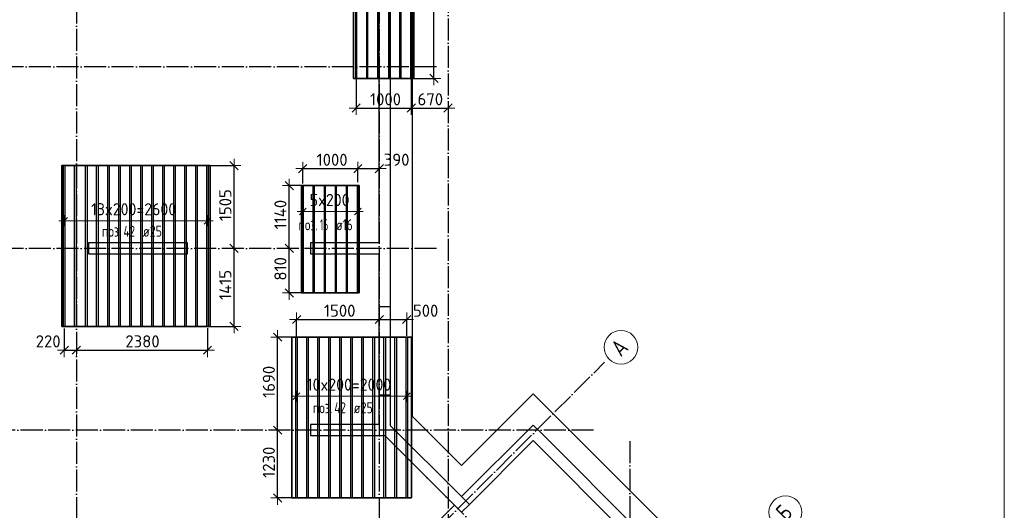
# Model space of a CAD drawing. Header units: millimetres. Extents: x -3483 to 105345, y -283423 to 72284.
# Tile 35 of 155: x 47371 to 65250, y -119656 to -110745. Entities that reach past the tile are written whole.
import ezdxf

# ---------------------------------------------------------------- set-up
doc = ezdxf.new("R2010")
doc.units = ezdxf.units.MM
doc.header["$PDMODE"] = 65
for name, pattern in [('______11', [500, 400, -50, 0, -50]), ('______2', [270, 200, -70]), ('______5', [1100, 800, -100, 100, -100])]:
    doc.linetypes.add(name, pattern=pattern)
for name, color, linetype, lineweight in [('Standard', 7, 'Continuous', 25), ('Колонна (1)', 7, 'Continuous', 35), ('Размерная линия_ общее', 7, 'Continuous', 13), ('Стена_ общее', 7, 'Continuous', 35), ('Фундамент_ общее', 7, 'Continuous', 35)]:
    doc.layers.add(name, color=color, linetype=linetype, lineweight=lineweight)
doc.layers.add('Арм.стержн.Доп. Арм ниж.зоны У', color=7, linetype='Continuous', lineweight=35, true_color=0x1cff1c)
doc.layers.add('Осевая линия_ общее', color=7, linetype='______5', lineweight=13, true_color=0xa0a0a0)
doc.styles.add('ISOCPEUR', font='ISOCPEUR')
doc.dimstyles.new('DIMSTYLE_4', dxfattribs={"dimtxt": 220, "dimasz": 250, "dimexe": 0, "dimexo": 0, "dimgap": 110, "dimtad": 2, "dimdec": 0, "dimrnd": 5, "dimzin": 12, "dimdsep": 46, "dimtxsty": 'ISOCPEUR', "dimblk1": 'ALL_ML_STRICH', "dimblk2": 'ALL_ML_STRICH', "dimsah": 1, "dimcen": 0, "dimclrd": 7, "dimclre": 256, "dimclrt": 7, "dimadec": 0, "dimazin": 0, "dimtfac": 1, "dimtdec": 0, "dimtix": 1, "dimtmove": 2, "dimatfit": 3, "dimfxl": 0, "dimtzin": 0, "dimlwd": 0, "dimlwe": -3, "dimarcsym": 0})
doc.dimstyles.new('DIMSTYLE_5', dxfattribs={"dimtxt": 220, "dimasz": 250, "dimexe": 0, "dimexo": 0, "dimgap": 110, "dimtad": 2, "dimdec": 0, "dimrnd": 5, "dimzin": 12, "dimdsep": 46, "dimtxsty": 'ISOCPEUR', "dimblk1": 'ALL_ML_STRICH', "dimblk2": 'ALL_ML_STRICH', "dimsah": 1, "dimcen": 0, "dimclrd": 7, "dimclre": 256, "dimclrt": 7, "dimadec": 0, "dimazin": 0, "dimtfac": 1, "dimtdec": 0, "dimtix": 1, "dimtmove": 2, "dimatfit": 3, "dimfxl": 0, "dimtvp": 1.2, "dimtzin": 0, "dimlwd": 0, "dimlwe": -3, "dimarcsym": 0})

# ---------------------------------------------------------------- blocks, each defined once
blk = doc.blocks.new('СЛОЖНЫЙ_ОБЪЕКТ_4')
at = {"layer": 'Колонна (1)', "color": 9, "lineweight": -3, "true_color": 0xc7c7c7, "transparency": 33554687}
for p, q in [((48620, -114800), (48620, -115000)), ((50420, -114800), (48620, -114800)), ((50420, -115000), (50420, -114800)), ((48620, -115000), (50420, -115000))]:
    blk.add_line(p, q, dxfattribs=at)
at = {"layer": 'Стена_ общее', "color": 9, "linetype": 'Continuous', "lineweight": -3, "true_color": 0xc7c7c7, "transparency": 33554687}
for p, q in [((53900, -114800), (53900, -108410)), ((54100, -108410), (54100, -118114)), ((52650, -114800), (52650, -115000)), ((53900, -114800), (52650, -114800)), ((52650, -115000), (53900, -115000)), ((53900, -118100), (53900, -115000)), ((52650, -118100), (52650, -118300)), ((53900, -118100), (52650, -118100)), ((55394, -119408), (54100, -118114)), ((56695, -118107), (55394, -119408)), ((56837, -118248), (56695, -118107)), ((52650, -118300), (54004, -118300)), ((54004, -118300), (55267, -119564)), ((61751, -123163), (56837, -118248)), ((55536, -119549), (56695, -118390)), ((56695, -118390), (59559, -121254)), ((55267, -119564), (49511, -125319)), ((55394, -119691), (55267, -119564)), ((55394, -119691), (55536, -119549))]:
    blk.add_line(p, q, dxfattribs=at)
at = {"layer": 'Стена_ общее', "color": 9, "linetype": '______2', "lineweight": -3, "true_color": 0xc7c7c7, "transparency": 33554687}
for p, q in [((54100, -115960), (53900, -115960)), ((53900, -117560), (54100, -117560)), ((55394, -119408), (55536, -119549))]:
    blk.add_line(p, q, dxfattribs=at)
blk = doc.blocks.new('ALL_ML_STRICH')
at = {"color": 0, "linetype": 'ByBlock', "lineweight": -2}
for p, q in [((-1, 0), (0.5, 0)), ((-0.3, -0.3), (0.3, 0.3)), ((0, -0.5), (0, 0.5))]:
    blk.add_line(p, q, dxfattribs=at)
blk = doc.blocks.new('*D357')
at = {"layer": 'DEFPOINTS', "color": 7, "linetype": 'Continuous', "lineweight": 13, "transparency": 33554687}
for p in [(53481, -111699), (54481, -111722), (53481, -112351)]:
    blk.add_point(p, dxfattribs=at)
at = {"layer": 'Размерная линия_ общее', "color": 253, "linetype": 'Continuous', "lineweight": -2, "true_color": 0xa0a0a0, "transparency": 33554687}
for p, q in [((53481, -111799), (53481, -112351)), ((54481, -111822), (54481, -112351))]:
    blk.add_line(p, q, dxfattribs=at)
at = {"layer": 'Размерная линия_ общее', "color": 7, "linetype": 'Continuous', "lineweight": -2, "transparency": 33554687}
blk.add_line((53481, -112351), (54481, -112351), dxfattribs=at)
at = {"layer": 'Размерная линия_ общее', "color": 7, "linetype": 'Continuous', "lineweight": 13, "transparency": 33554687, "xscale": 250, "yscale": 250, "zscale": 250, "rotation": 180}
blk.add_blockref('ALL_ML_STRICH', (53481, -112351), dxfattribs=at)
at = {"layer": 'Размерная линия_ общее', "color": 7, "linetype": 'Continuous', "lineweight": 13, "transparency": 33554687, "xscale": 250, "yscale": 250, "zscale": 250}
blk.add_blockref('ALL_ML_STRICH', (54481, -112351), dxfattribs=at)
at = {"layer": 'Размерная линия_ общее', "color": 7, "linetype": 'Continuous', "lineweight": 13, "transparency": 33554687, "insert": (54014, -112191), "char_height": 220, "width": 880, "attachment_point": 5, "style": 'ISOCPEUR'}
blk.add_mtext('\\A1;{1000}', dxfattribs=at)
blk = doc.blocks.new('*D358')
at = {"layer": 'DEFPOINTS', "color": 7, "linetype": 'Continuous', "lineweight": 13, "transparency": 33554687}
for p in [(54481, -111722), (55150, -112141), (54481, -112351)]:
    blk.add_point(p, dxfattribs=at)
at = {"layer": 'Размерная линия_ общее', "color": 253, "linetype": 'Continuous', "lineweight": -2, "true_color": 0xa0a0a0, "transparency": 33554687}
for p, q in [((54481, -111822), (54481, -112351)), ((55150, -112351), (55150, -112351))]:
    blk.add_line(p, q, dxfattribs=at)
at = {"layer": 'Размерная линия_ общее', "color": 7, "linetype": 'Continuous', "lineweight": -2, "transparency": 33554687}
blk.add_line((54481, -112351), (55150, -112351), dxfattribs=at)
at = {"layer": 'Размерная линия_ общее', "color": 7, "linetype": 'Continuous', "lineweight": 13, "transparency": 33554687, "xscale": 250, "yscale": 250, "zscale": 250, "rotation": 180}
blk.add_blockref('ALL_ML_STRICH', (54481, -112351), dxfattribs=at)
at = {"layer": 'Размерная линия_ общее', "color": 7, "linetype": 'Continuous', "lineweight": 13, "transparency": 33554687, "xscale": 250, "yscale": 250, "zscale": 250}
blk.add_blockref('ALL_ML_STRICH', (55150, -112351), dxfattribs=at)
at = {"layer": 'Размерная линия_ общее', "color": 7, "linetype": 'Continuous', "lineweight": 13, "transparency": 33554687, "insert": (54827, -112191), "char_height": 220, "width": 660, "attachment_point": 5, "style": 'ISOCPEUR'}
blk.add_mtext('\\A1;{670}', dxfattribs=at)
blk = doc.blocks.new('*D375')
at = {"layer": 'DEFPOINTS', "color": 7, "linetype": 'Continuous', "lineweight": 13, "transparency": 33554687}
for p in [(55014, -108300), (54363, -111812), (54893, -111812)]:
    blk.add_point(p, dxfattribs=at)
at = {"layer": 'Размерная линия_ общее', "color": 253, "linetype": 'Continuous', "lineweight": -2, "true_color": 0xa0a0a0, "transparency": 33554687}
for p, q in [((54914, -108300), (54893, -108300)), ((54463, -111812), (54893, -111812))]:
    blk.add_line(p, q, dxfattribs=at)
at = {"layer": 'Размерная линия_ общее', "color": 7, "linetype": 'Continuous', "lineweight": -2, "transparency": 33554687}
blk.add_line((54893, -111812), (54893, -108300), dxfattribs=at)
at = {"layer": 'Размерная линия_ общее', "color": 7, "linetype": 'Continuous', "lineweight": 13, "transparency": 33554687, "xscale": 250, "yscale": 250, "zscale": 250}
for p, rotation in [((54893, -108300), 90), ((54893, -111812), 270)]:
    blk.add_blockref('ALL_ML_STRICH', p, dxfattribs=dict(at, rotation=rotation))
at = {"layer": 'Размерная линия_ общее', "color": 7, "linetype": 'Continuous', "lineweight": 13, "transparency": 33554687, "insert": (54733, -110023), "char_height": 220, "width": 880, "attachment_point": 5, "rotation": 90, "style": 'ISOCPEUR'}
blk.add_mtext('\\A1;{3510}', dxfattribs=at)
blk = doc.blocks.new('*D381')
at = {"layer": 'DEFPOINTS', "color": 7, "linetype": 'Continuous', "lineweight": 13, "transparency": 33554687}
for p in [(48181, -116253), (48181, -116748), (48400, -116677)]:
    blk.add_point(p, dxfattribs=at)
at = {"layer": 'Размерная линия_ общее', "color": 253, "linetype": 'Continuous', "lineweight": -2, "true_color": 0xa0a0a0, "transparency": 33554687}
for p, q in [((48181, -116353), (48181, -116748)), ((48400, -116748), (48400, -116748))]:
    blk.add_line(p, q, dxfattribs=at)
at = {"layer": 'Размерная линия_ общее', "color": 7, "linetype": 'Continuous', "lineweight": -2, "transparency": 33554687}
blk.add_line((48181, -116748), (48400, -116748), dxfattribs=at)
at = {"layer": 'Размерная линия_ общее', "color": 7, "linetype": 'Continuous', "lineweight": 13, "transparency": 33554687, "xscale": 250, "yscale": 250, "zscale": 250, "rotation": 180}
blk.add_blockref('ALL_ML_STRICH', (48181, -116748), dxfattribs=at)
at = {"layer": 'Размерная линия_ общее', "color": 7, "linetype": 'Continuous', "lineweight": 13, "transparency": 33554687, "xscale": 250, "yscale": 250, "zscale": 250}
blk.add_blockref('ALL_ML_STRICH', (48400, -116748), dxfattribs=at)
at = {"layer": 'Размерная линия_ общее', "color": 7, "linetype": 'Continuous', "lineweight": 13, "transparency": 33554687, "insert": (47888, -116588), "char_height": 220, "width": 660, "attachment_point": 5, "style": 'ISOCPEUR'}
blk.add_mtext('\\A1;{220}', dxfattribs=at)
blk = doc.blocks.new('*D382')
at = {"layer": 'DEFPOINTS', "color": 7, "linetype": 'Continuous', "lineweight": 13, "transparency": 33554687}
for p in [(50781, -116247), (48400, -116677), (48400, -116748)]:
    blk.add_point(p, dxfattribs=at)
at = {"layer": 'Размерная линия_ общее', "color": 253, "linetype": 'Continuous', "lineweight": -2, "true_color": 0xa0a0a0, "transparency": 33554687}
for p, q in [((50781, -116347), (50781, -116748)), ((48400, -116748), (48400, -116748))]:
    blk.add_line(p, q, dxfattribs=at)
at = {"layer": 'Размерная линия_ общее', "color": 7, "linetype": 'Continuous', "lineweight": -2, "transparency": 33554687}
blk.add_line((48400, -116748), (50781, -116748), dxfattribs=at)
at = {"layer": 'Размерная линия_ общее', "color": 7, "linetype": 'Continuous', "lineweight": 13, "transparency": 33554687, "xscale": 250, "yscale": 250, "zscale": 250, "rotation": 180}
blk.add_blockref('ALL_ML_STRICH', (48400, -116748), dxfattribs=at)
at = {"layer": 'Размерная линия_ общее', "color": 7, "linetype": 'Continuous', "lineweight": 13, "transparency": 33554687, "xscale": 250, "yscale": 250, "zscale": 250}
blk.add_blockref('ALL_ML_STRICH', (50781, -116748), dxfattribs=at)
at = {"layer": 'Размерная линия_ общее', "color": 7, "linetype": 'Continuous', "lineweight": 13, "transparency": 33554687, "insert": (49601, -116588), "char_height": 220, "width": 880, "attachment_point": 5, "style": 'ISOCPEUR'}
blk.add_mtext('\\A1;{2380}', dxfattribs=at)
blk = doc.blocks.new('*D393')
at = {"layer": 'DEFPOINTS', "color": 7, "linetype": 'Continuous', "lineweight": 13, "transparency": 33554687}
for p in [(50996, -114900), (50680, -116315), (51264, -116315)]:
    blk.add_point(p, dxfattribs=at)
at = {"layer": 'Размерная линия_ общее', "color": 253, "linetype": 'Continuous', "lineweight": -2, "true_color": 0xa0a0a0, "transparency": 33554687}
for p, q in [((51264, -114900), (51264, -114900)), ((50780, -116315), (51264, -116315))]:
    blk.add_line(p, q, dxfattribs=at)
at = {"layer": 'Размерная линия_ общее', "color": 7, "linetype": 'Continuous', "lineweight": -2, "transparency": 33554687}
blk.add_line((51264, -116315), (51264, -114900), dxfattribs=at)
at = {"layer": 'Размерная линия_ общее', "color": 7, "linetype": 'Continuous', "lineweight": 13, "transparency": 33554687, "xscale": 250, "yscale": 250, "zscale": 250}
for p, rotation in [((51264, -114900), 90), ((51264, -116315), 270)]:
    blk.add_blockref('ALL_ML_STRICH', p, dxfattribs=dict(at, rotation=rotation))
at = {"layer": 'Размерная линия_ общее', "color": 7, "linetype": 'Continuous', "lineweight": 13, "transparency": 33554687, "insert": (51104, -115563), "char_height": 220, "width": 880, "attachment_point": 5, "rotation": 90, "style": 'ISOCPEUR'}
blk.add_mtext('\\A1;{1415}', dxfattribs=at)
blk = doc.blocks.new('*D394')
at = {"layer": 'DEFPOINTS', "color": 7, "linetype": 'Continuous', "lineweight": 13, "transparency": 33554687}
for p in [(50688, -113395), (50996, -114900), (51264, -114900)]:
    blk.add_point(p, dxfattribs=at)
at = {"layer": 'Размерная линия_ общее', "color": 253, "linetype": 'Continuous', "lineweight": -2, "true_color": 0xa0a0a0, "transparency": 33554687}
for p, q in [((50788, -113395), (51264, -113395)), ((51264, -114900), (51264, -114900))]:
    blk.add_line(p, q, dxfattribs=at)
at = {"layer": 'Размерная линия_ общее', "color": 7, "linetype": 'Continuous', "lineweight": -2, "transparency": 33554687}
blk.add_line((51264, -114900), (51264, -113395), dxfattribs=at)
at = {"layer": 'Размерная линия_ общее', "color": 7, "linetype": 'Continuous', "lineweight": 13, "transparency": 33554687, "xscale": 250, "yscale": 250, "zscale": 250}
for p, rotation in [((51264, -113395), 90), ((51264, -114900), 270)]:
    blk.add_blockref('ALL_ML_STRICH', p, dxfattribs=dict(at, rotation=rotation))
at = {"layer": 'Размерная линия_ общее', "color": 7, "linetype": 'Continuous', "lineweight": 13, "transparency": 33554687, "insert": (51104, -114114), "char_height": 220, "width": 880, "attachment_point": 5, "rotation": 90, "style": 'ISOCPEUR'}
blk.add_mtext('\\A1;{1505}', dxfattribs=at)
blk = doc.blocks.new('*D395')
at = {"layer": 'DEFPOINTS', "color": 7, "linetype": 'Continuous', "lineweight": 13, "transparency": 33554687}
for p in [(52269, -114900), (52265, -115709), (52616, -115709)]:
    blk.add_point(p, dxfattribs=at)
at = {"layer": 'Размерная линия_ общее', "color": 253, "linetype": 'Continuous', "lineweight": -2, "true_color": 0xa0a0a0, "transparency": 33554687}
for p, q in [((52265, -114900), (52265, -114900)), ((52516, -115709), (52265, -115709))]:
    blk.add_line(p, q, dxfattribs=at)
at = {"layer": 'Размерная линия_ общее', "color": 7, "linetype": 'Continuous', "lineweight": -2, "transparency": 33554687}
blk.add_line((52265, -115709), (52265, -114900), dxfattribs=at)
at = {"layer": 'Размерная линия_ общее', "color": 7, "linetype": 'Continuous', "lineweight": 13, "transparency": 33554687, "xscale": 250, "yscale": 250, "zscale": 250}
for p, rotation in [((52265, -114900), 90), ((52265, -115709), 270)]:
    blk.add_blockref('ALL_ML_STRICH', p, dxfattribs=dict(at, rotation=rotation))
at = {"layer": 'Размерная линия_ общее', "color": 7, "linetype": 'Continuous', "lineweight": 13, "transparency": 33554687, "insert": (52105, -115271), "char_height": 220, "width": 660, "attachment_point": 5, "rotation": 90, "style": 'ISOCPEUR'}
blk.add_mtext('\\A1;{810}', dxfattribs=at)
blk = doc.blocks.new('*D396')
at = {"layer": 'DEFPOINTS', "color": 7, "linetype": 'Continuous', "lineweight": 13, "transparency": 33554687}
for p in [(52603, -113759), (52265, -114900), (52269, -114900)]:
    blk.add_point(p, dxfattribs=at)
at = {"layer": 'Размерная линия_ общее', "color": 253, "linetype": 'Continuous', "lineweight": -2, "true_color": 0xa0a0a0, "transparency": 33554687}
for p, q in [((52503, -113759), (52265, -113759)), ((52265, -114900), (52265, -114900))]:
    blk.add_line(p, q, dxfattribs=at)
at = {"layer": 'Размерная линия_ общее', "color": 7, "linetype": 'Continuous', "lineweight": -2, "transparency": 33554687}
blk.add_line((52265, -114900), (52265, -113759), dxfattribs=at)
at = {"layer": 'Размерная линия_ общее', "color": 7, "linetype": 'Continuous', "lineweight": 13, "transparency": 33554687, "xscale": 250, "yscale": 250, "zscale": 250}
for p, rotation in [((52265, -113759), 90), ((52265, -114900), 270)]:
    blk.add_blockref('ALL_ML_STRICH', p, dxfattribs=dict(at, rotation=rotation))
at = {"layer": 'Размерная линия_ общее', "color": 7, "linetype": 'Continuous', "lineweight": 13, "transparency": 33554687, "insert": (52105, -114285), "char_height": 220, "width": 880, "attachment_point": 5, "rotation": 90, "style": 'ISOCPEUR'}
blk.add_mtext('\\A1;{1140}', dxfattribs=at)
blk = doc.blocks.new('*D397')
at = {"layer": 'DEFPOINTS', "color": 7, "linetype": 'Continuous', "lineweight": 13, "transparency": 33554687}
for p in [(52511, -113450), (52511, -113823), (53511, -113798)]:
    blk.add_point(p, dxfattribs=at)
at = {"layer": 'Размерная линия_ общее', "color": 253, "linetype": 'Continuous', "lineweight": -2, "true_color": 0xa0a0a0, "transparency": 33554687}
for p, q in [((52511, -113723), (52511, -113450)), ((53511, -113698), (53511, -113450))]:
    blk.add_line(p, q, dxfattribs=at)
at = {"layer": 'Размерная линия_ общее', "color": 7, "linetype": 'Continuous', "lineweight": -2, "transparency": 33554687}
blk.add_line((52511, -113450), (53511, -113450), dxfattribs=at)
at = {"layer": 'Размерная линия_ общее', "color": 7, "linetype": 'Continuous', "lineweight": 13, "transparency": 33554687, "xscale": 250, "yscale": 250, "zscale": 250, "rotation": 180}
blk.add_blockref('ALL_ML_STRICH', (52511, -113450), dxfattribs=at)
at = {"layer": 'Размерная линия_ общее', "color": 7, "linetype": 'Continuous', "lineweight": 13, "transparency": 33554687, "xscale": 250, "yscale": 250, "zscale": 250}
blk.add_blockref('ALL_ML_STRICH', (53511, -113450), dxfattribs=at)
at = {"layer": 'Размерная линия_ общее', "color": 7, "linetype": 'Continuous', "lineweight": 13, "transparency": 33554687, "insert": (53044, -113290), "char_height": 220, "width": 880, "attachment_point": 5, "style": 'ISOCPEUR'}
blk.add_mtext('\\A1;{1000}', dxfattribs=at)
blk = doc.blocks.new('*D398')
at = {"layer": 'DEFPOINTS', "color": 7, "linetype": 'Continuous', "lineweight": 13, "transparency": 33554687}
for p in [(53511, -113450), (53900, -113489), (53511, -113798)]:
    blk.add_point(p, dxfattribs=at)
at = {"layer": 'Размерная линия_ общее', "color": 253, "linetype": 'Continuous', "lineweight": -2, "true_color": 0xa0a0a0, "transparency": 33554687}
for p, q in [((53511, -113698), (53511, -113450)), ((53900, -113450), (53900, -113450))]:
    blk.add_line(p, q, dxfattribs=at)
at = {"layer": 'Размерная линия_ общее', "color": 7, "linetype": 'Continuous', "lineweight": -2, "transparency": 33554687}
blk.add_line((53511, -113450), (53900, -113450), dxfattribs=at)
at = {"layer": 'Размерная линия_ общее', "color": 7, "linetype": 'Continuous', "lineweight": 13, "transparency": 33554687, "xscale": 250, "yscale": 250, "zscale": 250, "rotation": 180}
blk.add_blockref('ALL_ML_STRICH', (53511, -113450), dxfattribs=at)
at = {"layer": 'Размерная линия_ общее', "color": 7, "linetype": 'Continuous', "lineweight": 13, "transparency": 33554687, "xscale": 250, "yscale": 250, "zscale": 250}
blk.add_blockref('ALL_ML_STRICH', (53900, -113450), dxfattribs=at)
at = {"layer": 'Размерная линия_ общее', "color": 7, "linetype": 'Continuous', "lineweight": 13, "transparency": 33554687, "insert": (54215, -113289), "char_height": 220, "width": 660, "attachment_point": 5, "style": 'ISOCPEUR'}
blk.add_mtext('\\A1;{390}', dxfattribs=at)
blk = doc.blocks.new('*D399')
at = {"layer": 'DEFPOINTS', "color": 7, "linetype": 'Continuous', "lineweight": 13, "transparency": 33554687}
for p in [(52398, -116191), (53900, -116163), (52398, -116598)]:
    blk.add_point(p, dxfattribs=at)
at = {"layer": 'Размерная линия_ общее', "color": 253, "linetype": 'Continuous', "lineweight": -2, "true_color": 0xa0a0a0, "transparency": 33554687}
for p, q in [((52398, -116498), (52398, -116191)), ((53900, -116191), (53900, -116191))]:
    blk.add_line(p, q, dxfattribs=at)
at = {"layer": 'Размерная линия_ общее', "color": 7, "linetype": 'Continuous', "lineweight": -2, "transparency": 33554687}
blk.add_line((52398, -116191), (53900, -116191), dxfattribs=at)
at = {"layer": 'Размерная линия_ общее', "color": 7, "linetype": 'Continuous', "lineweight": 13, "transparency": 33554687, "xscale": 250, "yscale": 250, "zscale": 250, "rotation": 180}
blk.add_blockref('ALL_ML_STRICH', (52398, -116191), dxfattribs=at)
at = {"layer": 'Размерная линия_ общее', "color": 7, "linetype": 'Continuous', "lineweight": 13, "transparency": 33554687, "xscale": 250, "yscale": 250, "zscale": 250}
blk.add_blockref('ALL_ML_STRICH', (53900, -116191), dxfattribs=at)
at = {"layer": 'Размерная линия_ общее', "color": 7, "linetype": 'Continuous', "lineweight": 13, "transparency": 33554687, "insert": (53182, -116031), "char_height": 220, "width": 880, "attachment_point": 5, "style": 'ISOCPEUR'}
blk.add_mtext('\\A1;{1500}', dxfattribs=at)
blk = doc.blocks.new('*D400')
at = {"layer": 'DEFPOINTS', "color": 7, "linetype": 'Continuous', "lineweight": 13, "transparency": 33554687}
for p in [(53900, -116163), (53900, -116191), (54398, -116585)]:
    blk.add_point(p, dxfattribs=at)
at = {"layer": 'Размерная линия_ общее', "color": 253, "linetype": 'Continuous', "lineweight": -2, "true_color": 0xa0a0a0, "transparency": 33554687}
for p, q in [((53900, -116191), (53900, -116191)), ((54398, -116485), (54398, -116191))]:
    blk.add_line(p, q, dxfattribs=at)
at = {"layer": 'Размерная линия_ общее', "color": 7, "linetype": 'Continuous', "lineweight": -2, "transparency": 33554687}
blk.add_line((53900, -116191), (54398, -116191), dxfattribs=at)
at = {"layer": 'Размерная линия_ общее', "color": 7, "linetype": 'Continuous', "lineweight": 13, "transparency": 33554687, "xscale": 250, "yscale": 250, "zscale": 250, "rotation": 180}
blk.add_blockref('ALL_ML_STRICH', (53900, -116191), dxfattribs=at)
at = {"layer": 'Размерная линия_ общее', "color": 7, "linetype": 'Continuous', "lineweight": 13, "transparency": 33554687, "xscale": 250, "yscale": 250, "zscale": 250}
blk.add_blockref('ALL_ML_STRICH', (54398, -116191), dxfattribs=at)
at = {"layer": 'Размерная линия_ общее', "color": 7, "linetype": 'Continuous', "lineweight": 13, "transparency": 33554687, "insert": (54742, -116031), "char_height": 220, "width": 660, "attachment_point": 5, "style": 'ISOCPEUR'}
blk.add_mtext('\\A1;{500}', dxfattribs=at)
blk = doc.blocks.new('*D401')
at = {"layer": 'DEFPOINTS', "color": 7, "linetype": 'Continuous', "lineweight": 13, "transparency": 33554687}
for p in [(52114, -118200), (52055, -119432), (52506, -119432)]:
    blk.add_point(p, dxfattribs=at)
at = {"layer": 'Размерная линия_ общее', "color": 253, "linetype": 'Continuous', "lineweight": -2, "true_color": 0xa0a0a0, "transparency": 33554687}
for p, q in [((52055, -118200), (52055, -118200)), ((52406, -119432), (52055, -119432))]:
    blk.add_line(p, q, dxfattribs=at)
at = {"layer": 'Размерная линия_ общее', "color": 7, "linetype": 'Continuous', "lineweight": -2, "transparency": 33554687}
blk.add_line((52055, -119432), (52055, -118200), dxfattribs=at)
at = {"layer": 'Размерная линия_ общее', "color": 7, "linetype": 'Continuous', "lineweight": 13, "transparency": 33554687, "xscale": 250, "yscale": 250, "zscale": 250}
for p, rotation in [((52055, -118200), 90), ((52055, -119432), 270)]:
    blk.add_blockref('ALL_ML_STRICH', p, dxfattribs=dict(at, rotation=rotation))
at = {"layer": 'Размерная линия_ общее', "color": 7, "linetype": 'Continuous', "lineweight": 13, "transparency": 33554687, "insert": (51895, -118783), "char_height": 220, "width": 880, "attachment_point": 5, "rotation": 90, "style": 'ISOCPEUR'}
blk.add_mtext('\\A1;{1230}', dxfattribs=at)
blk = doc.blocks.new('*D402')
at = {"layer": 'DEFPOINTS', "color": 7, "linetype": 'Continuous', "lineweight": 13, "transparency": 33554687}
for p in [(52490, -116512), (52055, -118200), (52114, -118200)]:
    blk.add_point(p, dxfattribs=at)
at = {"layer": 'Размерная линия_ общее', "color": 253, "linetype": 'Continuous', "lineweight": -2, "true_color": 0xa0a0a0, "transparency": 33554687}
for p, q in [((52390, -116512), (52055, -116512)), ((52055, -118200), (52055, -118200))]:
    blk.add_line(p, q, dxfattribs=at)
at = {"layer": 'Размерная линия_ общее', "color": 7, "linetype": 'Continuous', "lineweight": -2, "transparency": 33554687}
blk.add_line((52055, -118200), (52055, -116512), dxfattribs=at)
at = {"layer": 'Размерная линия_ общее', "color": 7, "linetype": 'Continuous', "lineweight": 13, "transparency": 33554687, "xscale": 250, "yscale": 250, "zscale": 250}
for p, rotation in [((52055, -116512), 90), ((52055, -118200), 270)]:
    blk.add_blockref('ALL_ML_STRICH', p, dxfattribs=dict(at, rotation=rotation))
at = {"layer": 'Размерная линия_ общее', "color": 7, "linetype": 'Continuous', "lineweight": 13, "transparency": 33554687, "insert": (51895, -117323), "char_height": 220, "width": 880, "attachment_point": 5, "rotation": 90, "style": 'ISOCPEUR'}
blk.add_mtext('\\A1;{1690}', dxfattribs=at)
blk = doc.blocks.new('СЛОЖНЫЙ_ОБЪЕКТ_8')
at = {"layer": 'Осевая линия_ общее', "color": 253, "linetype": '______11', "lineweight": -3, "true_color": 0xa0a0a0, "transparency": 33554687}
for p, q in [((41882, -133076), (57989, -116968)), ((63215, -127511), (54624, -118920))]:
    blk.add_line(p, q, dxfattribs=at)
at = {"layer": 'Осевая линия_ общее', "color": 7, "linetype": 'Continuous', "lineweight": 13, "transparency": 33554687}
for centre, radius in [((58290, -116695), 306), ((61276, -119691), 299)]:
    blk.add_circle(centre, radius, dxfattribs=at)
at = {"layer": 'Осевая линия_ общее', "color": 7, "linetype": 'Continuous', "lineweight": 13, "transparency": 33554687, "char_height": 300, "attachment_point": 7, "rotation": 45, "style": 'ISOCPEUR'}
for s, insert, width in [('\\W0.82;А', (58287, -116883), 392.65), ('\\W0.80;Б', (61284, -119868), 359.83)]:
    blk.add_mtext(s, dxfattribs=dict(at, insert=insert, width=width))

msp = doc.modelspace()

# ---------------------------------------------------------------- linework, layer by layer
at = {"layer": 'Standard', "color": 7, "linetype": 'Continuous', "lineweight": 13, "transparency": 33554687}
msp.add_lwpolyline([(39250, -140750), (65250, -140750), (65250, -93310), (39250, -93310), (39250, -140750)], dxfattribs=at)
at = {"layer": 'Арм.стержн.Доп. Арм ниж.зоны У', "color": 7, "linetype": 'Continuous', "lineweight": 13, "transparency": 33554687}
for p, q in [((52510.8, -114230.2), (52410.8, -114230.2)), ((52510.8, -114230.2), (53510.8, -114230.2)), ((53510.8, -114230.2), (53610.8, -114230.2)), ((48181, -114398.3), (48081, -114398.3)), ((50781, -114398.3), (50881, -114398.3)), ((52398.3, -117583.7), (52298.3, -117583.7)), ((52398.3, -117583.7), (54398.3, -117583.7)), ((54398.3, -117583.7), (54498.3, -117583.7))]:
    msp.add_line(p, q, dxfattribs=at)
at = {"layer": 'Арм.стержн.Доп. Арм ниж.зоны У', "color": 7, "linetype": 'Continuous', "lineweight": 25, "transparency": 33554687}
for p, q in [((52450.8, -114290.2), (52570.8, -114170.2)), ((53450.8, -114290.2), (53570.8, -114170.2)), ((48121, -114458.3), (48241, -114338.3)), ((50721, -114458.3), (50841, -114338.3)), ((52338.3, -117643.7), (52458.3, -117523.7)), ((54338.3, -117643.7), (54458.3, -117523.7))]:
    msp.add_line(p, q, dxfattribs=at)
at = {"layer": 'Арм.стержн.Доп. Арм ниж.зоны У', "color": 253, "linetype": 'Continuous', "lineweight": -3, "true_color": 0xa0a0a0, "transparency": 33554687}
for p, q in [((52510.8, -114230.2), (52510.8, -114130.2)), ((52510.8, -114230.2), (52510.8, -114330.2)), ((53510.8, -114230.2), (53510.8, -114130.2)), ((53510.8, -114230.2), (53510.8, -114330.2)), ((48181, -114398.3), (48181, -114298.3)), ((48181, -114398.3), (48181, -114498.3)), ((50781, -114398.3), (50781, -114298.3)), ((50781, -114398.3), (50781, -114498.3)), ((52398.3, -117583.7), (52398.3, -117483.7)), ((52398.3, -117583.7), (52398.3, -117683.7)), ((54398.3, -117583.7), (54398.3, -117483.7)), ((54398.3, -117583.7), (54398.3, -117683.7))]:
    msp.add_line(p, q, dxfattribs=at)
at = {"layer": 'Арм.стержн.Доп. Арм ниж.зоны У', "color": 52, "linetype": 'Continuous', "lineweight": 35, "transparency": 33554687}
for points in [[(53433, -111811.8), (53433, -107391.8), (54529, -107391.8), (54529, -111811.8), (53433, -111811.8)], [(50829, -116314.8), (50829, -113394.8), (48133, -113394.8), (48133, -116314.8), (50829, -116314.8)], [(53533.8, -115708.6), (53533.8, -113758.6), (52487.8, -113758.6), (52487.8, -115708.6), (53533.8, -115708.6)], [(54486.3, -119431.6), (54486.3, -116511.6), (52310.3, -116511.6), (52310.3, -119431.6), (54486.3, -119431.6)]]:
    msp.add_lwpolyline(points, dxfattribs=at)
at = {"layer": 'Арм.стержн.Доп. Арм ниж.зоны У', "color": 41, "linetype": 'Continuous', "lineweight": 25, "transparency": 33554687}
for points in [[(53473, -111811.8), (53473, -107391.8), (53489, -107391.8), (53489, -111811.8), (53473, -111811.8)], [(53673, -111811.8), (53673, -107391.8), (53689, -107391.8), (53689, -111811.8), (53673, -111811.8)], [(53873, -111811.8), (53873, -107391.8), (53889, -107391.8), (53889, -111811.8), (53873, -111811.8)], [(54073, -111811.8), (54073, -107391.8), (54089, -107391.8), (54089, -111811.8), (54073, -111811.8)], [(54273, -111811.8), (54273, -107391.8), (54289, -107391.8), (54289, -111811.8), (54273, -111811.8)], [(54473, -111811.8), (54473, -107391.8), (54489, -107391.8), (54489, -111811.8), (54473, -111811.8)], [(52502.8, -115708.6), (52502.8, -113758.6), (52518.8, -113758.6), (52518.8, -115708.6), (52502.8, -115708.6)], [(52702.8, -115708.6), (52702.8, -113758.6), (52718.8, -113758.6), (52718.8, -115708.6), (52702.8, -115708.6)], [(52902.8, -115708.6), (52902.8, -113758.6), (52918.8, -113758.6), (52918.8, -115708.6), (52902.8, -115708.6)], [(53102.8, -115708.6), (53102.8, -113758.6), (53118.8, -113758.6), (53118.8, -115708.6), (53102.8, -115708.6)], [(53302.8, -115708.6), (53302.8, -113758.6), (53318.8, -113758.6), (53318.8, -115708.6), (53302.8, -115708.6)], [(53502.8, -115708.6), (53502.8, -113758.6), (53518.8, -113758.6), (53518.8, -115708.6), (53502.8, -115708.6)]]:
    msp.add_lwpolyline(points, dxfattribs=at)
at = {"layer": 'Арм.стержн.Доп. Арм ниж.зоны У', "color": 40, "linetype": 'Continuous', "lineweight": 25, "transparency": 33554687}
for points in [[(48168.5, -116314.8), (48168.5, -113394.8), (48193.5, -113394.8), (48193.5, -116314.8), (48168.5, -116314.8)], [(48368.5, -116314.8), (48368.5, -113394.8), (48393.5, -113394.8), (48393.5, -116314.8), (48368.5, -116314.8)], [(48568.5, -116314.8), (48568.5, -113394.8), (48593.5, -113394.8), (48593.5, -116314.8), (48568.5, -116314.8)], [(48768.5, -116314.8), (48768.5, -113394.8), (48793.5, -113394.8), (48793.5, -116314.8), (48768.5, -116314.8)], [(48968.5, -116314.8), (48968.5, -113394.8), (48993.5, -113394.8), (48993.5, -116314.8), (48968.5, -116314.8)], [(49168.5, -116314.8), (49168.5, -113394.8), (49193.5, -113394.8), (49193.5, -116314.8), (49168.5, -116314.8)], [(49368.5, -116314.8), (49368.5, -113394.8), (49393.5, -113394.8), (49393.5, -116314.8), (49368.5, -116314.8)], [(49568.5, -116314.8), (49568.5, -113394.8), (49593.5, -113394.8), (49593.5, -116314.8), (49568.5, -116314.8)], [(49768.5, -116314.8), (49768.5, -113394.8), (49793.5, -113394.8), (49793.5, -116314.8), (49768.5, -116314.8)], [(49968.5, -116314.8), (49968.5, -113394.8), (49993.5, -113394.8), (49993.5, -116314.8), (49968.5, -116314.8)], [(50168.5, -116314.8), (50168.5, -113394.8), (50193.5, -113394.8), (50193.5, -116314.8), (50168.5, -116314.8)], [(50368.5, -116314.8), (50368.5, -113394.8), (50393.5, -113394.8), (50393.5, -116314.8), (50368.5, -116314.8)], [(50568.5, -116314.8), (50568.5, -113394.8), (50593.5, -113394.8), (50593.5, -116314.8), (50568.5, -116314.8)], [(50768.5, -116314.8), (50768.5, -113394.8), (50793.5, -113394.8), (50793.5, -116314.8), (50768.5, -116314.8)], [(52385.8, -119431.6), (52385.8, -116511.6), (52410.8, -116511.6), (52410.8, -119431.6), (52385.8, -119431.6)], [(52585.8, -119431.6), (52585.8, -116511.6), (52610.8, -116511.6), (52610.8, -119431.6), (52585.8, -119431.6)], [(52785.8, -119431.6), (52785.8, -116511.6), (52810.8, -116511.6), (52810.8, -119431.6), (52785.8, -119431.6)], [(52985.8, -119431.6), (52985.8, -116511.6), (53010.8, -116511.6), (53010.8, -119431.6), (52985.8, -119431.6)], [(53185.8, -119431.6), (53185.8, -116511.6), (53210.8, -116511.6), (53210.8, -119431.6), (53185.8, -119431.6)], [(53385.8, -119431.6), (53385.8, -116511.6), (53410.8, -116511.6), (53410.8, -119431.6), (53385.8, -119431.6)], [(53585.8, -119431.6), (53585.8, -116511.6), (53610.8, -116511.6), (53610.8, -119431.6), (53585.8, -119431.6)], [(53785.8, -119431.6), (53785.8, -116511.6), (53810.8, -116511.6), (53810.8, -119431.6), (53785.8, -119431.6)], [(53985.8, -119431.6), (53985.8, -116511.6), (54010.8, -116511.6), (54010.8, -119431.6), (53985.8, -119431.6)], [(54185.8, -119431.6), (54185.8, -116511.6), (54210.8, -116511.6), (54210.8, -119431.6), (54185.8, -119431.6)], [(54385.8, -119431.6), (54385.8, -116511.6), (54410.8, -116511.6), (54410.8, -119431.6), (54385.8, -119431.6)]]:
    msp.add_lwpolyline(points, dxfattribs=at)
at = {"layer": 'Арм.стержн.Доп. Арм ниж.зоны У', "color": 7, "linetype": 'Continuous', "lineweight": 13, "transparency": 33554687}
msp.add_lwpolyline([(48181, -114398.3), (48468, -114398.3), (48468, -114398.3), (50781, -114398.3)], dxfattribs=at)
at = {"layer": 'Осевая линия_ общее', "color": 253, "linetype": '______11', "lineweight": -3, "true_color": 0xa0a0a0, "transparency": 33554687}
for p, q in [((48400, -93410), (48400, -142827.9)), ((53900, -93410), (53900, -142827.9)), ((55150, -99220), (55150, -142827.9)), ((54940, -111600), (37142.2, -111600)), ((54940, -114900), (37142.2, -114900)), ((57790, -118200), (37142.2, -118200)), ((58450, -118400), (58450, -142827.9))]:
    msp.add_line(p, q, dxfattribs=at)
at = {"layer": 'Фундамент_ общее', "color": 7, "lineweight": 25, "transparency": 33554687}
for p, q in [((54500, -108810), (54500, -117948)), ((55394.4, -118842.3), (56695.4, -117541.2)), ((56695.4, -117541.2), (62316.9, -123162.7)), ((54500, -117948), (55394.4, -118842.3))]:
    msp.add_line(p, q, dxfattribs=at)
at = {"layer": 'Фундамент_ общее', "color": 7, "linetype": 'Continuous', "lineweight": 25, "transparency": 33554687}
for p, q in [((54500, -108810), (54500, -117948)), ((55394.4, -118842.3), (56695.4, -117541.2)), ((56695.4, -117541.2), (62316.9, -123162.7)), ((54500, -117948), (55394.4, -118842.3))]:
    msp.add_line(p, q, dxfattribs=at)

# ---------------------------------------------------------------- block references
at = {"layer": 'Осевая линия_ общее', "color": 253, "linetype": '______11', "lineweight": -3, "true_color": 0xa0a0a0, "transparency": 33554687}
msp.add_blockref('СЛОЖНЫЙ_ОБЪЕКТ_8', (0, 0), dxfattribs=at)
at = {"layer": 'Стена_ общее', "color": 9, "linetype": 'Continuous', "lineweight": -3, "true_color": 0xc7c7c7, "transparency": 33554687}
msp.add_blockref('СЛОЖНЫЙ_ОБЪЕКТ_4', (0, 0), dxfattribs=at)

# ---------------------------------------------------------------- texts
at = {"layer": 'Арм.стержн.Доп. Арм ниж.зоны У', "color": 7, "linetype": 'Continuous', "lineweight": 13, "transparency": 33554687, "char_height": 220, "attachment_point": 7, "style": 'ISOCPEUR'}
for s, insert, width in [('\\W0.95;5x200', (52636.8, -114130.2), 873.359), ('\\W0.95;13x200=2600', (48667, -114298.3), 1753.128), ('\\W0.95;10x200=2000', (52584.3, -117483.7), 1753.128)]:
    msp.add_mtext(s, dxfattribs=dict(at, insert=insert, width=width))
at = {"layer": 'Арм.стержн.Доп. Арм ниж.зоны У', "color": 7, "linetype": 'Continuous', "lineweight": 25, "transparency": 33554687, "char_height": 200, "attachment_point": 7, "style": 'ISOCPEUR'}
for s, insert, width in [('\\W0.77;поз.', (52431.8, -114570.2), 468.039), ('\\W0.62;16', (52823.5, -114570.2), 262.378), ('\\W0.74; ø16 ', (53023.5, -114570.2), 624.254), ('\\W0.77;поз.', (48863.6, -114688.3), 468.039), ('\\W0.73;42', (49255.3, -114688.3), 323.329), ('\\W0.79; ø25 ', (49505.3, -114688.3), 661.987), ('\\W0.77;поз.', (52692.9, -117893.7), 468.039), ('\\W0.73;42', (53084.6, -117893.7), 323.329), ('\\W0.79; ø25 ', (53334.6, -117893.7), 661.987)]:
    msp.add_mtext(s, dxfattribs=dict(at, insert=insert, width=width))

# ---------------------------------------------------------------- dimensions: what is measured, and where the dimension line sits
at = {"layer": 'Размерная линия_ общее', "color": 7, "linetype": 'Continuous', "lineweight": 13, "transparency": 33554687}
for base, p1, p2, picture, middle in [((54893.1, -108300), (54463, -111811.8), (54914.3, -108300), '*D375', (54733.1, -110022.9)), ((51264.4, -113394.8), (51264.4, -114900), (50788.3, -113394.8), '*D394', (51104.4, -114114.4)), ((52265.1, -113758.6), (52265.1, -114900), (52503, -113758.6), '*D396', (52105.1, -114285.3)), ((51264.4, -114900), (50779.6, -116314.8), (51264.4, -114900), '*D393', (51104.4, -115563.4)), ((52265.1, -114900), (52516, -115708.6), (52265.1, -114900), '*D395', (52105.1, -115271.3)), ((52054.7, -116511.6), (52054.7, -118200), (52390.4, -116511.6), '*D402', (51894.7, -117322.8)), ((52054.7, -118200), (52406.3, -119431.6), (52054.7, -118200), '*D401', (51894.7, -118782.8))]:
    dim = msp.add_linear_dim(base=base, p1=p1, p2=p2, angle=90, dimstyle='DIMSTYLE_4', override={"dimpost": '<>', "dimclrd": 7, "dimclre": 253, "dimclrt": 7, "dimlwd": 0, "dimlwe": 65533}, dxfattribs=at)
    dim.commit()
    dim.dimension.update_dxf_attribs({"geometry": picture, "text_midpoint": middle, "dimtype": 160})
for base, p1, p2, dimstyle, picture, middle in [((54481, -112351.5), (53481, -111799.5), (54481, -111821.6), 'DIMSTYLE_4', '*D357', (54014, -112191.5)), ((55150, -112351.5), (54481, -111821.6), (55150, -112351.5), 'DIMSTYLE_4', '*D358', (54826.5, -112191.5)), ((53510.8, -113449.8), (52510.8, -113722.7), (53510.8, -113697.8), 'DIMSTYLE_4', '*D397', (53043.8, -113289.8)), ((53900, -113449.8), (53510.8, -113697.8), (53900, -113449.8), 'DIMSTYLE_5', '*D398', (54215.4, -113289.4)), ((53900, -116191), (52398.3, -116498.2), (53900, -116191), 'DIMSTYLE_4', '*D399', (53182.2, -116031)), ((54398.3, -116191), (53900, -116191), (54398.3, -116485.2), 'DIMSTYLE_5', '*D400', (54741.9, -116030.9)), ((48400, -116748.2), (48181, -116353.1), (48400, -116748.2), 'DIMSTYLE_5', '*D381', (47888.4, -116588.3)), ((50781, -116748.2), (48400, -116748.2), (50781, -116346.5), 'DIMSTYLE_4', '*D382', (49601.5, -116588.2))]:
    dim = msp.add_linear_dim(base=base, p1=p1, p2=p2, dimstyle=dimstyle, override={"dimpost": '<>', "dimclrd": 7, "dimclre": 253, "dimclrt": 7, "dimlwd": 0, "dimlwe": 65533}, dxfattribs=at)
    dim.commit()
    dim.dimension.update_dxf_attribs({"geometry": picture, "text_midpoint": middle, "dimtype": 160})

doc.saveas('drawing.dxf')
